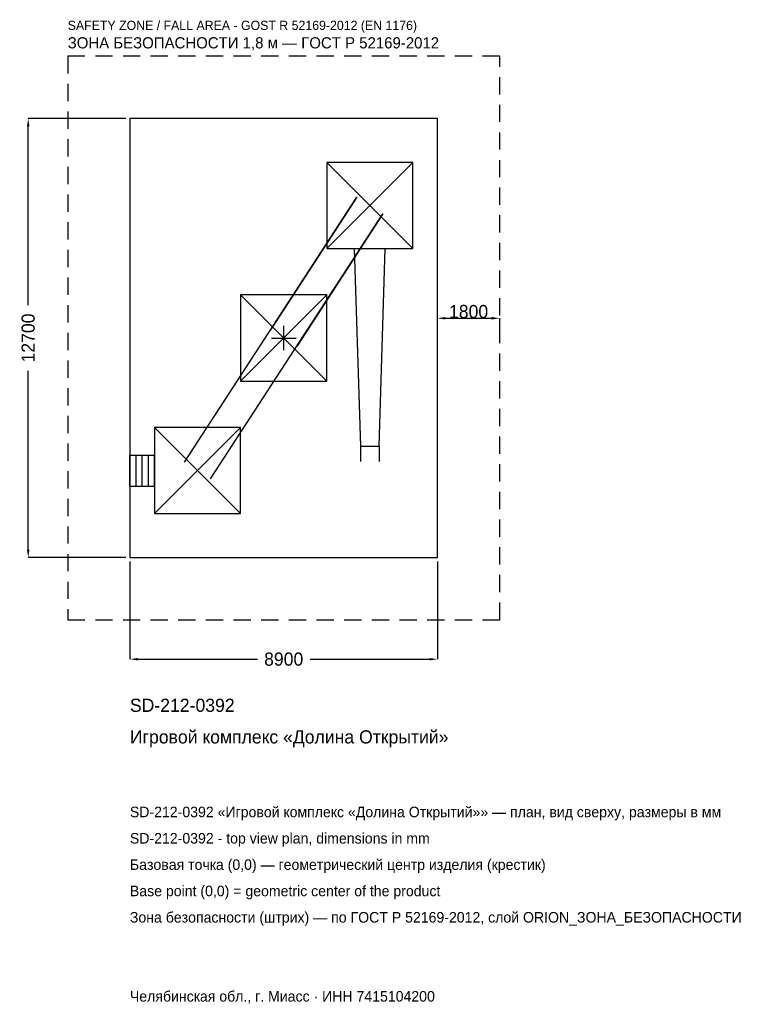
# Model space of a CAD drawing. Header units: metres. Extents: x -7640 to 13502, y -19278 to 9210.
import ezdxf

# ---------------------------------------------------------------- set-up
doc = ezdxf.new("R2010")
doc.units = ezdxf.units.M
doc.linetypes.add('DASHED', pattern=[800, 500, -300])
for name, color, linetype in [('ORION_ДАННЫЕ', 3, 'Continuous'), ('ORION_ЗОНА_БЕЗОПАСНОСТИ', 1, 'Continuous'), ('ORION_КОНТУР', 7, 'Continuous'), ('ORION_РАЗМЕРЫ', 8, 'Continuous')]:
    doc.layers.add(name, color=color, linetype=linetype)
doc.dimstyles.new('ORION', dxfattribs={"dimtxt": 381, "dimasz": 228.6, "dimexe": 1.25, "dimexo": 114.3, "dimtad": 1, "dimdec": 0, "dimcen": 2.5, "dimazin": 3, "dimtfac": 1, "dimtmove": 0, "dimatfit": 3, "dimarcsym": 0})

# ---------------------------------------------------------------- blocks, each defined once
blk = doc.blocks.new('_CLOSEDFILLED')
at = {"color": 0, "linetype": 'BYBLOCK'}
blk.add_solid([(-1, 0.16), (0, 0), (-1, -0.16)], dxfattribs=at)
blk = doc.blocks.new('*D1')
for p, q in [((-4450, -6464.3), (-4450, -9293)), ((4450, -6464.3), (4450, -9293)), ((-4221.4, -9293), (-762, -9293)), ((762, -9293), (4221.4, -9293))]:
    blk.add_line(p, q)
at = {"layer": 'Defpoints'}
for p in [(-4450, -6350), (4450, -6350), (-4450, -9293)]:
    blk.add_point(p, dxfattribs=at)
at = {"layer": 'ORION_РАЗМЕРЫ', "xscale": 228.6, "yscale": 228.6, "rotation": 180}
blk.add_blockref('_CLOSEDFILLED', (-4450, -9293), dxfattribs=at)
at = {"layer": 'ORION_РАЗМЕРЫ', "xscale": 228.6, "yscale": 228.6}
blk.add_blockref('_CLOSEDFILLED', (4450, -9293), dxfattribs=at)
at = {"layer": 'ORION_РАЗМЕРЫ', "insert": (0, -9293), "char_height": 381, "attachment_point": 5}
blk.add_mtext('8900', dxfattribs=at)
blk = doc.blocks.new('*D2')
for p, q in [((-4564.3, 6350), (-7393, 6350)), ((-7393, 952.5), (-7393, 6121.4)), ((-7393, -6121.4), (-7393, -952.5)), ((-4564.3, -6350), (-7393, -6350))]:
    blk.add_line(p, q)
at = {"layer": 'Defpoints'}
for p in [(-4450, 6350), (-7393, -6350), (-4450, -6350)]:
    blk.add_point(p, dxfattribs=at)
at = {"layer": 'ORION_РАЗМЕРЫ', "xscale": 228.6, "yscale": 228.6}
for p, rotation in [((-7393, 6350), 90), ((-7393, -6350), 270)]:
    blk.add_blockref('_CLOSEDFILLED', p, dxfattribs=dict(at, rotation=rotation))
at = {"layer": 'ORION_РАЗМЕРЫ', "insert": (-7393, 0), "char_height": 381, "attachment_point": 5, "rotation": 90}
blk.add_mtext('12700', dxfattribs=at)
blk = doc.blocks.new('ОРИОН SD-212-0392 Игровой комплекс Долина Открытий')
at = {"layer": 'ORION_ЗОНА_БЕЗОПАСНОСТИ', "linetype": 'DASHED'}
blk.add_lwpolyline([(-6250, -8150), (6250, -8150), (6250, 8150), (-6250, 8150)], close=True, dxfattribs=at)
at = {"layer": 'ORION_КОНТУР'}
for p, q in [((1246, 2588), (3738, 5080)), ((1246, 5080), (3738, 2588)), ((-2868.1, -3589.5), (2115.9, 4078.5)), ((2115.9, 4078.5), (-376.1, 244.5)), ((-2115.9, -4078.5), (2868.1, 3589.5)), ((2868.1, 3589.5), (376.1, -244.5)), ((-1246, -1246), (1246, 1246)), ((-1246, 1246), (1246, -1246)), ((-3738, -5080), (-1246, -2588)), ((-3738, -2588), (-1246, -5080)), ((2222.9, -3127), (2222.9, -3575.6)), ((2761.1, -3127), (2761.1, -3575.6)), ((-4450, -3385.4), (-3738, -3385.4)), ((-4450, -4282.6), (-4450, -3385.4)), ((-4272, -4282.6), (-4272, -3385.4)), ((-4094, -4282.6), (-4094, -3385.4)), ((-3916, -4282.6), (-3916, -3385.4)), ((-3738, -4282.6), (-3738, -3385.4)), ((-4450, -4282.6), (-3738, -4282.6))]:
    blk.add_line(p, q, dxfattribs=at)
for points in [[(-4450, -6350), (4450, -6350), (4450, 6350), (-4450, 6350)], [(1246, 2588), (3738, 2588), (3738, 5080), (1246, 5080)], [(-1246, -1246), (1246, -1246), (1246, 1246), (-1246, 1246)], [(-3738, -5080), (-1246, -5080), (-1246, -2588), (-3738, -2588)]]:
    blk.add_lwpolyline(points, close=True, dxfattribs=at)
blk.add_lwpolyline([(2043.4, 2588), (2222.9, -3127), (2761.1, -3127), (2940.6, 2588)], dxfattribs=at)
at = {"layer": 'ORION_РАЗМЕРЫ'}
for p, q in [((0, -356), (0, 356)), ((-356, 0), (356, 0))]:
    blk.add_line(p, q, dxfattribs=at)
at = {"layer": 'ORION_ДАННЫЕ'}
for tag, p in [('АРТИКУЛ', (-4450, -10817)), ('НАИМЕНОВАНИЕ', (-4450, -11731.4))]:
    blk.add_attdef(tag, p, '', height=381, dxfattribs=at)
at = {"layer": 'ORION_ДАННЫЕ', "flags": 1}
for tag, p in [('ПРОИЗВОДИТЕЛЬ', (-4450, -12645.8)), ('ТЕЛЕФОН', (-4450, -13560.2)), ('САЙТ', (-4450, -15389)), ('АДРЕС', (-4450, -16303.4)), ('РЕКВИЗИТЫ', (-4450, -17217.8)), ('ГАБАРИТЫ', (-4450, -18132.2)), ('ЗОНА_БЕЗОПАСНОСТИ', (-4450, -19046.6))]:
    blk.add_attdef(tag, p, '', height=381, dxfattribs=at)
at = {"layer": 'ORION_ЗОНА_БЕЗОПАСНОСТИ', "color": 1}
for s, height, p in [('SAFETY ZONE / FALL AREA - GOST R 52169-2012 (EN 1176)', 266.7, (-6250, 8912)), ('ЗОНА БЕЗОПАСНОСТИ 1,8 м — ГОСТ Р 52169-2012', 323.85, (-6250, 8378.6))]:
    blk.add_text(s, height=height, dxfattribs=at).set_placement(p)
at = {"layer": 'ORION_РАЗМЕРЫ'}
dim = blk.add_linear_dim(base=(-7393, -6350), p1=(-4450, -6350), p2=(-4450, 6350), angle=90, dimstyle='ORION', dxfattribs=at)
dim.commit()
dim.dimension.update_dxf_attribs({"geometry": '*D2', "text_midpoint": (-7393, 0)})
blk.add_linear_dim(base=(4450, 571.5), p1=(4450, 0), p2=(6250, 0), dimstyle='ORION', dxfattribs=at).render()
dim = blk.add_linear_dim(base=(-4450, -9293), p1=(-4450, -6350), p2=(4450, -6350), dimstyle='ORION', dxfattribs=at)
dim.commit()
dim.dimension.update_dxf_attribs({"geometry": '*D1', "text_midpoint": (0, -9293)})

msp = doc.modelspace()

# ---------------------------------------------------------------- block references
msp.add_blockref('ОРИОН SD-212-0392 Игровой комплекс Долина Открытий', (0, 0)).add_auto_attribs({'АРТИКУЛ': 'SD-212-0392', 'НАИМЕНОВАНИЕ': 'Игровой комплекс «Долина Открытий»'})

# ---------------------------------------------------------------- texts
at = {"layer": 'ORION_ДАННЫЕ', "color": 3}
for s, p in [('SD-212-0392 «Игровой комплекс «Долина Открытий»» — план, вид сверху, размеры в мм', (-4450, -13865)), ('SD-212-0392 - top view plan, dimensions in mm', (-4450, -14627)), ('Челябинская обл., г. Миасс · ИНН 7415104200', (-4450, -19199))]:
    msp.add_text(s, height=304.8, dxfattribs=at).set_placement(p)
at = {"layer": 'ORION_ДАННЫЕ', "color": 7}
for s, p in [('Базовая точка (0,0) — геометрический центр изделия (крестик)', (-4450, -15389)), ('Base point (0,0) = geometric center of the product', (-4450, -16151))]:
    msp.add_text(s, height=304.8, dxfattribs=at).set_placement(p)
at = {"layer": 'ORION_ДАННЫЕ', "color": 1}
msp.add_text('Зона безопасности (штрих) — по ГОСТ Р 52169-2012, слой ORION_ЗОНА_БЕЗОПАСНОСТИ', height=304.8, dxfattribs=at).set_placement((-4450, -16913))

doc.saveas('drawing.dxf')
